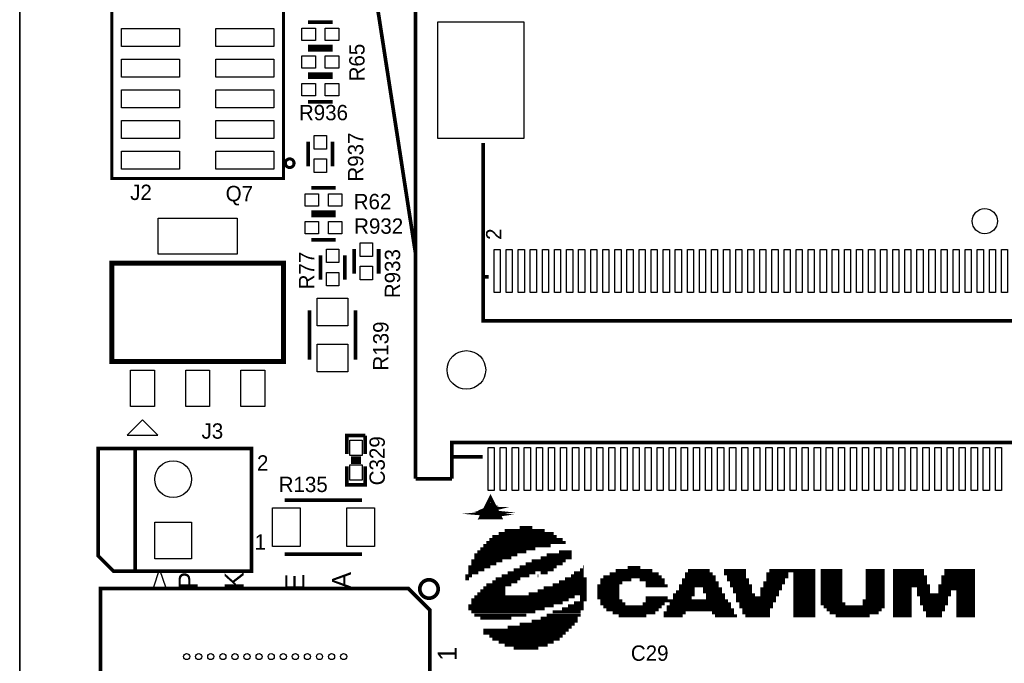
# Model space of a CAD drawing. Extents: x -53 to 531, y -106 to 304.
# Tile 8 of 65: x 0 to 41, y 70 to 97. Entities that reach past the tile are written whole.
import ezdxf
from ezdxf.enums import TextEntityAlignment as Align

# ---------------------------------------------------------------- set-up
doc = ezdxf.new("R2010")
doc.units = 0
for name, color, linetype in [('BOARD_GEOMETRY_OUTLINE', 3, 'CONTINUOUS'), ('BOARD_GEOMETRY_SILKSCREEN_TOP', 1, 'CONTINUOUS'), ('PACKAGE_GEOMETRY_SILKSCREEN_TOP', 4, 'CONTINUOUS'), ('PIN_TOP', 5, 'CONTINUOUS'), ('REF_DES_SILKSCREEN_TOP', 6, 'CONTINUOUS')]:
    doc.layers.add(name, color=color, linetype=linetype)

msp = doc.modelspace()

# ---------------------------------------------------------------- linework, layer by layer
at = {"layer": 'BOARD_GEOMETRY_OUTLINE'}
msp.add_lwpolyline([(177.8, 1.016), (176.784, 0), (175.33874, 0), (1.524, 0), (1.016, 0), (0, 1.016), (0, 2.921), (0, 116.84), (0, 118.364), (1.016, 119.38), (2.54, 119.38), (174.93234, 119.38), (176.784, 119.38), (177.8, 118.364), (177.8, 116.80444), (177.8, 4.445), (177.8, 4.572)], close=True, dxfattribs=at)
msp.add_lwpolyline([(0, 116.84), (0, 2.921)], dxfattribs=at)
at = {"layer": 'BOARD_GEOMETRY_SILKSCREEN_TOP', "const_width": 0.124714}
for points in [[(21.723858, 75.850242), (20.070064, 75.850242)], [(21.723858, 75.850242), (20.070064, 75.850242)], [(20.694142, 75.974956), (21.224494, 75.974956)], [(20.694142, 75.974956), (21.224494, 75.974956)], [(22.597618, 75.350878), (19.321018, 75.350878)], [(22.597618, 75.350878), (19.321018, 75.350878)], [(19.445986, 75.475592), (22.47265, 75.475592)], [(19.445986, 75.475592), (22.47265, 75.475592)], [(22.222968, 75.60056), (19.5707, 75.60056)], [(22.222968, 75.60056), (19.5707, 75.60056)], [(19.820382, 75.725274), (22.098254, 75.725274)], [(19.820382, 75.725274), (22.098254, 75.725274)], [(20.974812, 74.976482), (18.946622, 74.976482)], [(20.974812, 74.976482), (18.946622, 74.976482)], [(19.071336, 75.101196), (21.349462, 75.101196)], [(19.071336, 75.101196), (21.349462, 75.101196)], [(21.97354, 75.226164), (19.196304, 75.226164)], [(21.97354, 75.226164), (19.196304, 75.226164)], [(22.847046, 74.976482), (22.316694, 74.976482)], [(22.847046, 74.976482), (22.316694, 74.976482)], [(18.69694, 74.602086), (19.976338, 74.602086)], [(18.69694, 74.602086), (19.976338, 74.602086)], [(18.821908, 74.851514), (20.600416, 74.851514)], [(18.821908, 74.851514), (20.600416, 74.851514)], [(20.350734, 74.7268), (18.821908, 74.7268)], [(20.350734, 74.7268), (18.821908, 74.7268)], [(22.597618, 74.602086), (21.193252, 74.602086)], [(22.597618, 74.602086), (21.193252, 74.602086)], [(22.847046, 74.7268), (21.567648, 74.7268)], [(22.847046, 74.7268), (21.567648, 74.7268)], [(21.81733, 74.851514), (22.847046, 74.851514)], [(21.81733, 74.851514), (22.847046, 74.851514)], [(18.572226, 74.352404), (19.477228, 74.352404)], [(18.572226, 74.352404), (19.477228, 74.352404)], [(19.227546, 74.227436), (18.572226, 74.227436)], [(19.227546, 74.227436), (18.572226, 74.227436)], [(19.726656, 74.477118), (18.69694, 74.477118)], [(19.726656, 74.477118), (18.69694, 74.477118)], [(20.44446, 74.227436), (22.098254, 74.227436)], [(20.44446, 74.227436), (22.098254, 74.227436)], [(22.222968, 74.352404), (20.694142, 74.352404)], [(22.222968, 74.352404), (20.694142, 74.352404)], [(20.94357, 74.477118), (22.47265, 74.477118)], [(20.94357, 74.477118), (22.47265, 74.477118)], [(23.34641, 74.227436), (23.190454, 74.227436)], [(23.34641, 74.227436), (23.190454, 74.227436)], [(23.315168, 74.352404), (23.34641, 74.352404)], [(23.315168, 74.352404), (23.34641, 74.352404)], [(24.663908, 74.191114), (26.192988, 74.191114)], [(24.663908, 74.191114), (26.192988, 74.191114)], [(25.693624, 74.315828), (25.163272, 74.315828)], [(25.693624, 74.315828), (25.163272, 74.315828)], [(28.564332, 74.191114), (27.659584, 74.191114)], [(28.564332, 74.191114), (27.659584, 74.191114)], [(30.06217, 74.191114), (29.157168, 74.191114)], [(30.06217, 74.191114), (29.157168, 74.191114)], [(32.932878, 74.191114), (31.029402, 74.191114)], [(32.932878, 74.191114), (31.029402, 74.191114)], [(33.151318, 74.191114), (34.05632, 74.191114)], [(33.151318, 74.191114), (34.05632, 74.191114)], [(35.023552, 74.191114), (35.80384, 74.191114)], [(35.023552, 74.191114), (35.80384, 74.191114)], [(37.426392, 74.191114), (36.146994, 74.191114)], [(37.426392, 74.191114), (36.146994, 74.191114)], [(39.548308, 74.191114), (38.26891, 74.191114)], [(39.548308, 74.191114), (38.26891, 74.191114)], [(18.728182, 73.978008), (18.447258, 73.978008)], [(18.728182, 73.978008), (18.447258, 73.978008)], [(18.447258, 73.85304), (18.603468, 73.85304)], [(18.447258, 73.85304), (18.603468, 73.85304)], [(18.572226, 74.102722), (18.977864, 74.102722)], [(18.572226, 74.102722), (18.977864, 74.102722)], [(19.5707, 73.728326), (20.600416, 73.728326)], [(19.5707, 73.728326), (20.600416, 73.728326)], [(20.725384, 73.85304), (19.695414, 73.85304)], [(20.725384, 73.85304), (19.695414, 73.85304)], [(19.945096, 73.978008), (21.09978, 73.978008)], [(19.945096, 73.978008), (21.09978, 73.978008)], [(21.349462, 74.102722), (20.194778, 74.102722)], [(21.349462, 74.102722), (20.194778, 74.102722)], [(21.474176, 73.978008), (21.442934, 73.978008)], [(21.474176, 73.978008), (21.442934, 73.978008)], [(21.567648, 74.102722), (21.848572, 74.102722)], [(21.567648, 74.102722), (21.848572, 74.102722)], [(23.471124, 73.728326), (22.316694, 73.728326)], [(23.471124, 73.728326), (22.316694, 73.728326)], [(22.566376, 73.85304), (23.471124, 73.85304)], [(22.566376, 73.85304), (23.471124, 73.85304)], [(23.34641, 73.978008), (22.815804, 73.978008)], [(23.34641, 73.978008), (22.815804, 73.978008)], [(22.940772, 74.102722), (23.34641, 74.102722)], [(22.940772, 74.102722), (23.34641, 74.102722)], [(24.03983, 73.816718), (25.319228, 73.816718)], [(24.03983, 73.816718), (25.319228, 73.816718)], [(24.164544, 73.941686), (26.567384, 73.941686)], [(24.164544, 73.941686), (26.567384, 73.941686)], [(26.44267, 74.0664), (24.414226, 74.0664)], [(26.44267, 74.0664), (24.414226, 74.0664)], [(26.692098, 73.816718), (25.662382, 73.816718)], [(26.692098, 73.816718), (25.662382, 73.816718)], [(27.409902, 73.816718), (28.814014, 73.816718)], [(27.409902, 73.816718), (28.814014, 73.816718)], [(27.534616, 74.0664), (28.6893, 74.0664)], [(27.534616, 74.0664), (28.6893, 74.0664)], [(28.814014, 73.941686), (27.534616, 73.941686)], [(28.814014, 73.941686), (27.534616, 73.941686)], [(29.157168, 74.0664), (30.06217, 74.0664)], [(29.157168, 74.0664), (30.06217, 74.0664)], [(30.06217, 73.941686), (29.282136, 73.941686)], [(30.06217, 73.941686), (29.282136, 73.941686)], [(29.282136, 73.816718), (30.187138, 73.816718)], [(29.282136, 73.816718), (30.187138, 73.816718)], [(30.904688, 74.0664), (31.80969, 74.0664)], [(30.904688, 74.0664), (31.80969, 74.0664)], [(31.80969, 73.941686), (30.904688, 73.941686)], [(31.80969, 73.941686), (30.904688, 73.941686)], [(30.904688, 73.816718), (31.684722, 73.816718)], [(30.904688, 73.816718), (31.684722, 73.816718)], [(32.02813, 74.0664), (32.932878, 74.0664)], [(32.02813, 74.0664), (32.932878, 74.0664)], [(32.02813, 73.941686), (32.932878, 73.941686)], [(32.02813, 73.941686), (32.932878, 73.941686)], [(32.932878, 73.816718), (32.02813, 73.816718)], [(32.932878, 73.816718), (32.02813, 73.816718)], [(34.05632, 74.0664), (33.151318, 74.0664)], [(34.05632, 74.0664), (33.151318, 74.0664)], [(33.151318, 73.941686), (34.05632, 73.941686)], [(33.151318, 73.941686), (34.05632, 73.941686)], [(34.05632, 73.816718), (33.151318, 73.816718)], [(34.05632, 73.816718), (33.151318, 73.816718)], [(35.80384, 74.0664), (35.023552, 74.0664)], [(35.80384, 74.0664), (35.023552, 74.0664)], [(35.023552, 73.941686), (35.80384, 73.941686)], [(35.023552, 73.941686), (35.80384, 73.941686)], [(35.80384, 73.816718), (35.023552, 73.816718)], [(35.80384, 73.816718), (35.023552, 73.816718)], [(36.146994, 74.0664), (37.426392, 74.0664)], [(36.146994, 74.0664), (37.426392, 74.0664)], [(37.551106, 73.941686), (36.146994, 73.941686)], [(37.551106, 73.941686), (36.146994, 73.941686)], [(36.146994, 73.816718), (37.551106, 73.816718)], [(36.146994, 73.816718), (37.551106, 73.816718)], [(39.548308, 73.941686), (38.143942, 73.941686)], [(39.548308, 73.941686), (38.143942, 73.941686)], [(38.143942, 73.816718), (39.548308, 73.816718)], [(38.143942, 73.816718), (39.548308, 73.816718)], [(38.26891, 74.0664), (39.548308, 74.0664)], [(38.26891, 74.0664), (39.548308, 74.0664)], [(19.071336, 73.35393), (20.101306, 73.35393)], [(19.071336, 73.35393), (20.101306, 73.35393)], [(19.196304, 73.478644), (20.101306, 73.478644)], [(19.196304, 73.478644), (20.101306, 73.478644)], [(20.350734, 73.603358), (19.321018, 73.603358)], [(20.350734, 73.603358), (19.321018, 73.603358)], [(21.442934, 73.35393), (23.471124, 73.35393)], [(21.442934, 73.35393), (23.471124, 73.35393)], [(23.471124, 73.478644), (21.692616, 73.478644)], [(23.471124, 73.478644), (21.692616, 73.478644)], [(22.067012, 73.603358), (23.471124, 73.603358)], [(22.067012, 73.603358), (23.471124, 73.603358)], [(23.915116, 73.567036), (24.819864, 73.567036)], [(23.915116, 73.567036), (24.819864, 73.567036)], [(24.819864, 73.442322), (23.915116, 73.442322)], [(24.819864, 73.442322), (23.915116, 73.442322)], [(23.915116, 73.317354), (24.819864, 73.317354)], [(23.915116, 73.317354), (24.819864, 73.317354)], [(24.944832, 73.692004), (24.03983, 73.692004)], [(24.944832, 73.692004), (24.03983, 73.692004)], [(25.912064, 73.692004), (26.692098, 73.692004)], [(25.912064, 73.692004), (26.692098, 73.692004)], [(26.817066, 73.567036), (25.912064, 73.567036)], [(26.817066, 73.567036), (25.912064, 73.567036)], [(27.16022, 73.317354), (27.940254, 73.317354)], [(27.16022, 73.317354), (27.940254, 73.317354)], [(27.284934, 73.567036), (28.938982, 73.567036)], [(27.284934, 73.567036), (28.938982, 73.567036)], [(27.940254, 73.442322), (27.284934, 73.442322)], [(27.940254, 73.442322), (27.284934, 73.442322)], [(28.938982, 73.692004), (27.409902, 73.692004)], [(28.938982, 73.692004), (27.409902, 73.692004)], [(29.063696, 73.442322), (28.283662, 73.442322)], [(29.063696, 73.442322), (28.283662, 73.442322)], [(28.283662, 73.317354), (29.063696, 73.317354)], [(28.283662, 73.317354), (29.063696, 73.317354)], [(30.187138, 73.692004), (29.40685, 73.692004)], [(30.187138, 73.692004), (29.40685, 73.692004)], [(29.40685, 73.567036), (30.311852, 73.567036)], [(29.40685, 73.567036), (30.311852, 73.567036)], [(30.311852, 73.442322), (29.531818, 73.442322)], [(30.311852, 73.442322), (29.531818, 73.442322)], [(29.531818, 73.317354), (30.311852, 73.317354)], [(29.531818, 73.317354), (30.311852, 73.317354)], [(31.560008, 73.442322), (30.655006, 73.442322)], [(31.560008, 73.442322), (30.655006, 73.442322)], [(30.655006, 73.317354), (31.435294, 73.317354)], [(30.655006, 73.317354), (31.435294, 73.317354)], [(31.684722, 73.692004), (30.779974, 73.692004)], [(31.684722, 73.692004), (30.779974, 73.692004)], [(30.779974, 73.567036), (31.560008, 73.567036)], [(30.779974, 73.567036), (31.560008, 73.567036)], [(32.02813, 73.692004), (32.932878, 73.692004)], [(32.02813, 73.692004), (32.932878, 73.692004)], [(32.932878, 73.567036), (32.02813, 73.567036)], [(32.932878, 73.567036), (32.02813, 73.567036)], [(32.02813, 73.442322), (32.932878, 73.442322)], [(32.02813, 73.442322), (32.932878, 73.442322)], [(32.932878, 73.317354), (32.02813, 73.317354)], [(32.932878, 73.317354), (32.02813, 73.317354)], [(33.151318, 73.692004), (34.05632, 73.692004)], [(33.151318, 73.692004), (34.05632, 73.692004)], [(34.05632, 73.567036), (33.151318, 73.567036)], [(34.05632, 73.567036), (33.151318, 73.567036)], [(33.151318, 73.442322), (34.05632, 73.442322)], [(33.151318, 73.442322), (34.05632, 73.442322)], [(34.05632, 73.317354), (33.151318, 73.317354)], [(34.05632, 73.317354), (33.151318, 73.317354)], [(35.023552, 73.692004), (35.80384, 73.692004)], [(35.023552, 73.692004), (35.80384, 73.692004)], [(35.80384, 73.567036), (35.023552, 73.567036)], [(35.80384, 73.567036), (35.023552, 73.567036)], [(35.023552, 73.442322), (35.80384, 73.442322)], [(35.023552, 73.442322), (35.80384, 73.442322)], [(35.80384, 73.317354), (35.023552, 73.317354)], [(35.80384, 73.317354), (35.023552, 73.317354)], [(37.551106, 73.692004), (36.146994, 73.692004)], [(37.551106, 73.692004), (36.146994, 73.692004)], [(36.146994, 73.567036), (37.676074, 73.567036)], [(36.146994, 73.567036), (37.676074, 73.567036)], [(36.927028, 73.442322), (36.146994, 73.442322)], [(36.927028, 73.442322), (36.146994, 73.442322)], [(36.146994, 73.317354), (36.927028, 73.317354)], [(36.146994, 73.317354), (36.927028, 73.317354)], [(37.676074, 73.442322), (37.145468, 73.442322)], [(37.676074, 73.442322), (37.145468, 73.442322)], [(37.145468, 73.317354), (37.676074, 73.317354)], [(37.145468, 73.317354), (37.676074, 73.317354)], [(39.548308, 73.567036), (38.019228, 73.567036)], [(39.548308, 73.567036), (38.019228, 73.567036)], [(39.548308, 73.442322), (38.019228, 73.442322)], [(39.548308, 73.442322), (38.019228, 73.442322)], [(38.019228, 73.317354), (38.54958, 73.317354)], [(38.019228, 73.317354), (38.54958, 73.317354)], [(38.143942, 73.692004), (39.548308, 73.692004)], [(38.143942, 73.692004), (39.548308, 73.692004)], [(38.76802, 73.317354), (39.548308, 73.317354)], [(38.76802, 73.317354), (39.548308, 73.317354)], [(22.722332, 72.97928), (18.69694, 72.97928)], [(22.722332, 72.97928), (18.69694, 72.97928)], [(18.821908, 73.104248), (22.972014, 73.104248)], [(18.821908, 73.104248), (22.972014, 73.104248)], [(20.101306, 73.228962), (18.946622, 73.228962)], [(20.101306, 73.228962), (18.946622, 73.228962)], [(23.471124, 73.228962), (21.068538, 73.228962)], [(23.471124, 73.228962), (21.068538, 73.228962)], [(23.190454, 73.104248), (23.471124, 73.104248)], [(23.190454, 73.104248), (23.471124, 73.104248)], [(23.471124, 72.97928), (23.190454, 72.97928)], [(23.471124, 72.97928), (23.190454, 72.97928)], [(24.819864, 73.19264), (23.915116, 73.19264)], [(24.819864, 73.19264), (23.915116, 73.19264)], [(23.915116, 73.067672), (24.819864, 73.067672)], [(23.915116, 73.067672), (24.819864, 73.067672)], [(24.944832, 72.943212), (24.03983, 72.943212)], [(24.944832, 72.943212), (24.03983, 72.943212)], [(25.912064, 73.067672), (26.817066, 73.067672)], [(25.912064, 73.067672), (26.817066, 73.067672)], [(29.313378, 72.943212), (25.912064, 72.943212)], [(29.313378, 72.943212), (25.912064, 72.943212)], [(27.940254, 73.19264), (27.035506, 73.19264)], [(27.940254, 73.19264), (27.035506, 73.19264)], [(27.035506, 73.067672), (27.81554, 73.067672)], [(27.035506, 73.067672), (27.81554, 73.067672)], [(29.18841, 73.19264), (28.408376, 73.19264)], [(29.18841, 73.19264), (28.408376, 73.19264)], [(28.408376, 73.067672), (29.18841, 73.067672)], [(28.408376, 73.067672), (29.18841, 73.067672)], [(30.436566, 73.19264), (29.656532, 73.19264)], [(30.436566, 73.19264), (29.656532, 73.19264)], [(29.656532, 73.067672), (31.310326, 73.067672)], [(29.656532, 73.067672), (31.310326, 73.067672)], [(31.310326, 72.943212), (29.656532, 72.943212)], [(31.310326, 72.943212), (29.656532, 72.943212)], [(31.435294, 73.19264), (30.655006, 73.19264)], [(31.435294, 73.19264), (30.655006, 73.19264)], [(32.02813, 73.19264), (32.932878, 73.19264)], [(32.02813, 73.19264), (32.932878, 73.19264)], [(32.932878, 73.067672), (32.02813, 73.067672)], [(32.932878, 73.067672), (32.02813, 73.067672)], [(32.02813, 72.943212), (32.932878, 72.943212)], [(32.02813, 72.943212), (32.932878, 72.943212)], [(33.151318, 73.19264), (34.05632, 73.19264)], [(33.151318, 73.19264), (34.05632, 73.19264)], [(34.05632, 73.067672), (33.151318, 73.067672)], [(34.05632, 73.067672), (33.151318, 73.067672)], [(33.151318, 72.943212), (34.05632, 72.943212)], [(33.151318, 72.943212), (34.05632, 72.943212)], [(34.898838, 72.943212), (35.80384, 72.943212)], [(34.898838, 72.943212), (35.80384, 72.943212)], [(35.023552, 73.19264), (35.80384, 73.19264)], [(35.023552, 73.19264), (35.80384, 73.19264)], [(35.80384, 73.067672), (35.023552, 73.067672)], [(35.80384, 73.067672), (35.023552, 73.067672)], [(36.927028, 73.19264), (36.146994, 73.19264)], [(36.927028, 73.19264), (36.146994, 73.19264)], [(36.146994, 73.067672), (36.927028, 73.067672)], [(36.146994, 73.067672), (36.927028, 73.067672)], [(36.927028, 72.943212), (36.146994, 72.943212)], [(36.927028, 72.943212), (36.146994, 72.943212)], [(37.145468, 73.19264), (38.54958, 73.19264)], [(37.145468, 73.19264), (38.54958, 73.19264)], [(38.424866, 73.067672), (37.270182, 73.067672)], [(38.424866, 73.067672), (37.270182, 73.067672)], [(37.270182, 72.943212), (38.424866, 72.943212)], [(37.270182, 72.943212), (38.424866, 72.943212)], [(39.548308, 73.19264), (38.76802, 73.19264)], [(39.548308, 73.19264), (38.76802, 73.19264)], [(38.76802, 73.067672), (39.548308, 73.067672)], [(38.76802, 73.067672), (39.548308, 73.067672)], [(39.548308, 72.943212), (38.76802, 72.943212)], [(39.548308, 72.943212), (38.76802, 72.943212)], [(22.098254, 72.729852), (18.572226, 72.729852)], [(22.098254, 72.729852), (18.572226, 72.729852)], [(18.572226, 72.604884), (21.723858, 72.604884)], [(18.572226, 72.604884), (21.723858, 72.604884)], [(18.69694, 72.854566), (22.47265, 72.854566)], [(18.69694, 72.854566), (22.47265, 72.854566)], [(22.441408, 72.604884), (23.34641, 72.604884)], [(22.441408, 72.604884), (23.34641, 72.604884)], [(23.34641, 72.729852), (22.69109, 72.729852)], [(23.34641, 72.729852), (22.69109, 72.729852)], [(23.34641, 72.854566), (22.940772, 72.854566)], [(23.34641, 72.854566), (22.940772, 72.854566)], [(24.03983, 72.818244), (25.069546, 72.818244)], [(24.03983, 72.818244), (25.069546, 72.818244)], [(24.164544, 72.69353), (26.567384, 72.69353)], [(24.164544, 72.69353), (26.567384, 72.69353)], [(26.44267, 72.568562), (24.289512, 72.568562)], [(26.44267, 72.568562), (24.289512, 72.568562)], [(26.692098, 72.818244), (25.78735, 72.818244)], [(26.692098, 72.818244), (25.78735, 72.818244)], [(29.438092, 72.69353), (26.785824, 72.69353)], [(29.438092, 72.69353), (26.785824, 72.69353)], [(26.785824, 72.568562), (29.56306, 72.568562)], [(26.785824, 72.568562), (29.56306, 72.568562)], [(26.910538, 72.818244), (29.438092, 72.818244)], [(26.910538, 72.818244), (29.438092, 72.818244)], [(29.781246, 72.818244), (31.185612, 72.818244)], [(29.781246, 72.818244), (31.185612, 72.818244)], [(31.185612, 72.69353), (29.781246, 72.69353)], [(31.185612, 72.69353), (29.781246, 72.69353)], [(29.906214, 72.568562), (31.060644, 72.568562)], [(29.906214, 72.568562), (31.060644, 72.568562)], [(32.932878, 72.818244), (32.02813, 72.818244)], [(32.932878, 72.818244), (32.02813, 72.818244)], [(32.02813, 72.69353), (32.932878, 72.69353)], [(32.02813, 72.69353), (32.932878, 72.69353)], [(32.932878, 72.568562), (32.02813, 72.568562)], [(32.932878, 72.568562), (32.02813, 72.568562)], [(34.181034, 72.818244), (33.151318, 72.818244)], [(34.181034, 72.818244), (33.151318, 72.818244)], [(33.276286, 72.69353), (35.80384, 72.69353)], [(33.276286, 72.69353), (35.80384, 72.69353)], [(35.678872, 72.568562), (33.401, 72.568562)], [(35.678872, 72.568562), (33.401, 72.568562)], [(35.80384, 72.818244), (34.898838, 72.818244)], [(35.80384, 72.818244), (34.898838, 72.818244)], [(36.146994, 72.818244), (36.927028, 72.818244)], [(36.146994, 72.818244), (36.927028, 72.818244)], [(36.927028, 72.69353), (36.146994, 72.69353)], [(36.927028, 72.69353), (36.146994, 72.69353)], [(36.146994, 72.568562), (36.927028, 72.568562)], [(36.146994, 72.568562), (36.927028, 72.568562)], [(38.424866, 72.818244), (37.270182, 72.818244)], [(38.424866, 72.818244), (37.270182, 72.818244)], [(37.39515, 72.69353), (38.300152, 72.69353)], [(37.39515, 72.69353), (38.300152, 72.69353)], [(38.300152, 72.568562), (37.39515, 72.568562)], [(38.300152, 72.568562), (37.39515, 72.568562)], [(38.76802, 72.818244), (39.548308, 72.818244)], [(38.76802, 72.818244), (39.548308, 72.818244)], [(39.548308, 72.69353), (38.76802, 72.69353)], [(39.548308, 72.69353), (38.76802, 72.69353)], [(38.76802, 72.568562), (39.548308, 72.568562)], [(38.76802, 72.568562), (39.548308, 72.568562)], [(21.349462, 72.48017), (18.69694, 72.48017)], [(21.349462, 72.48017), (18.69694, 72.48017)], [(18.821908, 72.355202), (20.974812, 72.355202)], [(18.821908, 72.355202), (20.974812, 72.355202)], [(20.350734, 72.230488), (19.071336, 72.230488)], [(20.350734, 72.230488), (19.071336, 72.230488)], [(21.193252, 72.105774), (23.096728, 72.105774)], [(21.193252, 72.105774), (23.096728, 72.105774)], [(23.096728, 72.230488), (21.567648, 72.230488)], [(23.096728, 72.230488), (21.567648, 72.230488)], [(21.81733, 72.355202), (23.221696, 72.355202)], [(21.81733, 72.355202), (23.221696, 72.355202)], [(23.221696, 72.48017), (22.067012, 72.48017)], [(23.221696, 72.48017), (22.067012, 72.48017)], [(24.539194, 72.443848), (26.317702, 72.443848)], [(24.539194, 72.443848), (26.317702, 72.443848)], [(25.943306, 72.31888), (24.788622, 72.31888)], [(25.943306, 72.31888), (24.788622, 72.31888)], [(27.565858, 72.443848), (26.660856, 72.443848)], [(27.565858, 72.443848), (26.660856, 72.443848)], [(26.660856, 72.31888), (27.441144, 72.31888)], [(26.660856, 72.31888), (27.441144, 72.31888)], [(29.56306, 72.443848), (28.658058, 72.443848)], [(29.56306, 72.443848), (28.658058, 72.443848)], [(28.782772, 72.31888), (29.687774, 72.31888)], [(28.782772, 72.31888), (29.687774, 72.31888)], [(31.060644, 72.443848), (29.906214, 72.443848)], [(31.060644, 72.443848), (29.906214, 72.443848)], [(30.030928, 72.31888), (31.060644, 72.31888)], [(30.030928, 72.31888), (31.060644, 72.31888)], [(32.02813, 72.443848), (32.932878, 72.443848)], [(32.02813, 72.443848), (32.932878, 72.443848)], [(32.932878, 72.31888), (32.02813, 72.31888)], [(32.932878, 72.31888), (32.02813, 72.31888)], [(33.525714, 72.443848), (35.554158, 72.443848)], [(33.525714, 72.443848), (35.554158, 72.443848)], [(35.179762, 72.31888), (33.775396, 72.31888)], [(35.179762, 72.31888), (33.775396, 72.31888)], [(36.927028, 72.443848), (36.146994, 72.443848)], [(36.927028, 72.443848), (36.146994, 72.443848)], [(36.146994, 72.31888), (36.927028, 72.31888)], [(36.146994, 72.31888), (36.927028, 72.31888)], [(37.519864, 72.443848), (38.175184, 72.443848)], [(37.519864, 72.443848), (38.175184, 72.443848)], [(38.175184, 72.31888), (37.519864, 72.31888)], [(38.175184, 72.31888), (37.519864, 72.31888)], [(39.548308, 72.443848), (38.76802, 72.443848)], [(39.548308, 72.443848), (38.76802, 72.443848)], [(38.76802, 72.31888), (39.548308, 72.31888)], [(38.76802, 72.31888), (39.548308, 72.31888)], [(22.722332, 71.731124), (19.196304, 71.731124)], [(22.722332, 71.731124), (19.196304, 71.731124)], [(22.847046, 71.856092), (20.194778, 71.856092)], [(22.847046, 71.856092), (20.194778, 71.856092)], [(20.694142, 71.980806), (22.972014, 71.980806)], [(20.694142, 71.980806), (22.972014, 71.980806)], [(19.196304, 71.60641), (22.597618, 71.60641)], [(19.196304, 71.60641), (22.597618, 71.60641)], [(19.445986, 71.481696), (22.47265, 71.481696)], [(19.445986, 71.481696), (22.47265, 71.481696)], [(22.347936, 71.356728), (19.5707, 71.356728)], [(22.347936, 71.356728), (19.5707, 71.356728)], [(19.820382, 71.232014), (22.098254, 71.232014)], [(19.820382, 71.232014), (22.098254, 71.232014)], [(21.848572, 71.107046), (20.070064, 71.107046)], [(21.848572, 71.107046), (20.070064, 71.107046)], [(20.44446, 70.982332), (21.474176, 70.982332)], [(20.44446, 70.982332), (21.474176, 70.982332)]]:
    msp.add_lwpolyline(points, dxfattribs=at)
at = {"layer": 'PACKAGE_GEOMETRY_SILKSCREEN_TOP'}
for points, const_width in [([(15.939008, 103.45928), (13.888974, 103.45928), (16.388842, 87.299292)], 0.1524), ([(16.388842, 92.399104), (16.388842, 103.69931), (19.188938, 103.69931)], 0.1524), ([(3.81, 90.424), (3.81, 103.378), (10.922, 103.378), (10.922, 90.424), (3.81, 90.424)], 0.127), ([(12.954, 96.901), (11.938, 96.901)], 0.1524), ([(12.954, 95.885), (11.938, 95.885)], 0.1524), ([(11.938, 95.758), (12.954, 95.758)], 0.1524), ([(11.938, 94.742), (12.954, 94.742)], 0.1524), ([(12.954, 94.615), (11.938, 94.615)], 0.1524), ([(12.954, 93.599), (11.938, 93.599)], 0.1524), ([(16.388842, 77.999082), (16.388842, 92.49918)], 0.1524), ([(11.938, 91.948), (11.938, 90.932)], 0.1524), ([(12.954, 91.948), (12.954, 90.932)], 0.1524), ([(19.188938, 86.349078), (19.188938, 91.901772)], 0.1524), ([(19.188938, 91.899232), (19.188938, 91.69908)], 0.1524), ([(12.065, 90.043), (13.081, 90.043)], 0.1524), ([(12.065, 89.027), (13.081, 89.027)], 0.1524), ([(13.081, 88.9), (12.065, 88.9)], 0.1524), ([(13.081, 87.884), (12.065, 87.884)], 0.1524), ([(12.446, 86.233), (12.446, 87.249)], 0.1524), ([(13.462, 86.233), (13.462, 87.249)], 0.1524), ([(13.843, 87.503), (13.843, 86.487)], 0.1524), ([(14.859, 87.503), (14.859, 86.487)], 0.1524), ([(3.81, 86.9188), (10.922, 86.9188), (10.922, 82.8548), (3.81, 82.8548), (3.81, 86.9188)], 0.2032), ([(86.588854, 86.349078), (86.588854, 84.529168), (19.188938, 84.529168), (19.188938, 86.349078)], 0.1524), ([(19.188938, 86.349078), (19.413474, 86.349078)], 0.1524), ([(12.0015, 82.931), (12.0015, 84.963)], 0.1524), ([(13.9065, 82.931), (13.9065, 84.963)], 0.1524), ([(13.5382, 79.0194), (13.5382, 79.7814), (14.3002, 79.7814)], 0.1524), ([(14.3002, 79.7814), (14.3002, 79.0194)], 0.1524), ([(87.888826, 78.899258), (87.888826, 79.499206), (17.888966, 79.499206), (17.888966, 78.899258)], 0.1524), ([(3.2512, 79.248), (3.2512, 74.803), (3.8862, 74.168), (9.6012, 74.168), (9.6012, 79.248), (3.2512, 79.248)], 0.1524), ([(4.7752, 79.248), (4.7752, 74.168)], 0.1524), ([(14.1224, 78.8416), (13.716, 78.8416)], 0.1524), ([(14.1224, 78.6892), (13.716, 78.6892)], 0.1524), ([(17.888966, 78.899258), (17.888966, 77.999082)], 0.1524), ([(17.888966, 78.899258), (19.162776, 78.899258)], 0.1524), ([(14.3002, 78.5114), (14.3002, 77.7494), (13.5382, 77.7494), (13.5382, 78.5114)], 0.1524), ([(16.388842, 77.999082), (17.888966, 77.999082)], 0.1524), ([(14.1732, 77.1144), (10.9728, 77.1144)], 0.1524), ([(19.088862, 76.399136), (19.888962, 76.399136), (19.488912, 77.199236), (19.088862, 76.399136), (19.788886, 76.499212), (19.188938, 76.54925), (19.738848, 76.599288), (19.238976, 76.649326), (19.638772, 76.749148), (19.338798, 76.749148), (19.588988, 76.849224), (19.388836, 76.899262), (19.488912, 76.999084)], 0.1524), ([(10.9728, 74.8792), (14.1732, 74.8792)], 0.1524), ([(3.342386, 73.453752), (16.088614, 73.453752), (16.977614, 72.564752), (16.977614, 61.318648), (3.342386, 61.318648), (3.342386, 73.453752)], 0.1524)]:
    msp.add_lwpolyline(points, dxfattribs=dict(at, const_width=const_width))
for points, const_width in [([(11.355578, 91.059, 1), (10.996422, 91.059, 1), (11.355578, 91.059)], 0.127), ([(17.323054, 73.432924, 1.000008), (16.5608, 73.43267, 0.999992), (17.323054, 73.432924)], 0.1524)]:
    msp.add_lwpolyline(points, format="xyb", dxfattribs=dict(at, const_width=const_width))
for points in [[(4.445, 79.8068), (5.715, 79.8068), (5.08, 80.4418)], [(6.044946, 73.480422), (5.536946, 73.480422), (5.790946, 74.242422)]]:
    msp.add_lwpolyline(points, close=True, dxfattribs=at)
at = {"layer": 'PIN_TOP'}
for points in [[(4.215892, 95.895922), (4.215892, 96.635824), (6.615938, 96.635824), (6.615938, 95.895922)], [(8.115808, 95.895922), (8.115808, 96.635824), (10.515854, 96.635824), (10.515854, 95.895922)], [(12.2428, 96.139), (11.684, 96.139), (11.684, 96.647), (12.2428, 96.647)], [(13.208, 96.139), (12.6492, 96.139), (12.6492, 96.647), (13.208, 96.647)], [(20.866862, 96.912176), (20.866862, 92.086176), (17.310862, 92.086176), (17.310862, 96.912176)], [(11.684, 95.504), (12.2428, 95.504), (12.2428, 94.996), (11.684, 94.996)], [(12.6492, 95.504), (13.208, 95.504), (13.208, 94.996), (12.6492, 94.996)], [(4.215892, 94.625922), (4.215892, 95.365824), (6.615938, 95.365824), (6.615938, 94.625922)], [(8.115808, 94.625922), (8.115808, 95.365824), (10.515854, 95.365824), (10.515854, 94.625922)], [(12.2428, 93.853), (11.684, 93.853), (11.684, 94.361), (12.2428, 94.361)], [(13.208, 93.853), (12.6492, 93.853), (12.6492, 94.361), (13.208, 94.361)], [(4.215892, 93.355922), (4.215892, 94.095824), (6.615938, 94.095824), (6.615938, 93.355922)], [(8.115808, 93.355922), (8.115808, 94.095824), (10.515854, 94.095824), (10.515854, 93.355922)], [(4.215892, 92.085922), (4.215892, 92.825824), (6.615938, 92.825824), (6.615938, 92.085922)], [(8.115808, 92.085922), (8.115808, 92.825824), (10.515854, 92.825824), (10.515854, 92.085922)], [(12.7, 92.202), (12.7, 91.6432), (12.192, 91.6432), (12.192, 92.202)], [(4.215892, 90.815922), (4.215892, 91.555824), (6.615938, 91.555824), (6.615938, 90.815922)], [(8.115808, 90.815922), (8.115808, 91.555824), (10.515854, 91.555824), (10.515854, 90.815922)], [(12.7, 91.2368), (12.7, 90.678), (12.192, 90.678), (12.192, 91.2368)], [(11.811, 89.789), (12.3698, 89.789), (12.3698, 89.281), (11.811, 89.281)], [(12.7762, 89.789), (13.335, 89.789), (13.335, 89.281), (12.7762, 89.281)], [(5.7277, 87.2871), (5.7277, 88.7857), (9.0043, 88.7857), (9.0043, 87.2871)], [(12.3698, 88.138), (11.811, 88.138), (11.811, 88.646), (12.3698, 88.646)], [(13.335, 88.138), (12.7762, 88.138), (12.7762, 88.646), (13.335, 88.646)], [(14.605, 87.757), (14.605, 87.1982), (14.097, 87.1982), (14.097, 87.757)], [(12.7, 86.9442), (12.7, 87.503), (13.208, 87.503), (13.208, 86.9442)], [(19.890994, 87.488268), (19.890994, 85.710268), (19.636994, 85.710268), (19.636994, 87.488268)], [(20.390866, 87.488268), (20.390866, 85.710268), (20.136866, 85.710268), (20.136866, 87.488268)], [(20.890992, 87.488268), (20.890992, 85.710268), (20.636992, 85.710268), (20.636992, 87.488268)], [(21.390864, 87.488268), (21.390864, 85.710268), (21.136864, 85.710268), (21.136864, 87.488268)], [(21.89099, 87.488268), (21.89099, 85.710268), (21.63699, 85.710268), (21.63699, 87.488268)], [(22.390862, 87.488268), (22.390862, 85.710268), (22.136862, 85.710268), (22.136862, 87.488268)], [(22.890988, 87.488268), (22.890988, 85.710268), (22.636988, 85.710268), (22.636988, 87.488268)], [(23.39086, 87.488268), (23.39086, 85.710268), (23.13686, 85.710268), (23.13686, 87.488268)], [(23.890986, 87.488268), (23.890986, 85.710268), (23.636986, 85.710268), (23.636986, 87.488268)], [(24.390858, 87.488268), (24.390858, 85.710268), (24.136858, 85.710268), (24.136858, 87.488268)], [(24.890984, 87.488268), (24.890984, 85.710268), (24.636984, 85.710268), (24.636984, 87.488268)], [(25.390856, 87.488268), (25.390856, 85.710268), (25.136856, 85.710268), (25.136856, 87.488268)], [(25.890982, 87.488268), (25.890982, 85.710268), (25.636982, 85.710268), (25.636982, 87.488268)], [(26.390854, 87.488268), (26.390854, 85.710268), (26.136854, 85.710268), (26.136854, 87.488268)], [(26.89098, 87.488268), (26.89098, 85.710268), (26.63698, 85.710268), (26.63698, 87.488268)], [(27.390852, 87.488268), (27.390852, 85.710268), (27.136852, 85.710268), (27.136852, 87.488268)], [(27.890978, 87.488268), (27.890978, 85.710268), (27.636978, 85.710268), (27.636978, 87.488268)], [(28.39085, 87.488268), (28.39085, 85.710268), (28.13685, 85.710268), (28.13685, 87.488268)], [(28.890976, 87.488268), (28.890976, 85.710268), (28.636976, 85.710268), (28.636976, 87.488268)], [(29.390848, 87.488268), (29.390848, 85.710268), (29.136848, 85.710268), (29.136848, 87.488268)], [(29.890974, 87.488268), (29.890974, 85.710268), (29.636974, 85.710268), (29.636974, 87.488268)], [(30.390846, 87.488268), (30.390846, 85.710268), (30.136846, 85.710268), (30.136846, 87.488268)], [(30.890972, 87.488268), (30.890972, 85.710268), (30.636972, 85.710268), (30.636972, 87.488268)], [(31.390844, 87.488268), (31.390844, 85.710268), (31.136844, 85.710268), (31.136844, 87.488268)], [(31.89097, 87.488268), (31.89097, 85.710268), (31.63697, 85.710268), (31.63697, 87.488268)], [(32.390842, 87.488268), (32.390842, 85.710268), (32.136842, 85.710268), (32.136842, 87.488268)], [(32.890968, 87.488268), (32.890968, 85.710268), (32.636968, 85.710268), (32.636968, 87.488268)], [(33.39084, 87.488268), (33.39084, 85.710268), (33.13684, 85.710268), (33.13684, 87.488268)], [(33.890966, 87.488268), (33.890966, 85.710268), (33.636966, 85.710268), (33.636966, 87.488268)], [(34.390838, 87.488268), (34.390838, 85.710268), (34.136838, 85.710268), (34.136838, 87.488268)], [(34.890964, 87.488268), (34.890964, 85.710268), (34.636964, 85.710268), (34.636964, 87.488268)], [(35.390836, 87.488268), (35.390836, 85.710268), (35.136836, 85.710268), (35.136836, 87.488268)], [(35.890962, 87.488268), (35.890962, 85.710268), (35.636962, 85.710268), (35.636962, 87.488268)], [(36.390834, 87.488268), (36.390834, 85.710268), (36.136834, 85.710268), (36.136834, 87.488268)], [(36.89096, 87.488268), (36.89096, 85.710268), (36.63696, 85.710268), (36.63696, 87.488268)], [(37.390832, 87.488268), (37.390832, 85.710268), (37.136832, 85.710268), (37.136832, 87.488268)], [(37.890958, 87.488268), (37.890958, 85.710268), (37.636958, 85.710268), (37.636958, 87.488268)], [(38.39083, 87.488268), (38.39083, 85.710268), (38.13683, 85.710268), (38.13683, 87.488268)], [(38.890956, 87.488268), (38.890956, 85.710268), (38.636956, 85.710268), (38.636956, 87.488268)], [(39.390828, 87.488268), (39.390828, 85.710268), (39.136828, 85.710268), (39.136828, 87.488268)], [(39.890954, 87.488268), (39.890954, 85.710268), (39.636954, 85.710268), (39.636954, 87.488268)], [(40.390826, 87.488268), (40.390826, 85.710268), (40.136826, 85.710268), (40.136826, 87.488268)], [(40.890952, 87.488268), (40.890952, 85.710268), (40.636952, 85.710268), (40.636952, 87.488268)], [(12.7, 85.979), (12.7, 86.5378), (13.208, 86.5378), (13.208, 85.979)], [(14.605, 86.7918), (14.605, 86.233), (14.097, 86.233), (14.097, 86.7918)], [(13.589, 85.471), (13.589, 84.328), (12.319, 84.328), (12.319, 85.471)], [(13.589, 83.566), (13.589, 82.423), (12.319, 82.423), (12.319, 83.566)], [(4.5847, 80.9879), (4.5847, 82.4865), (5.5753, 82.4865), (5.5753, 80.9879)], [(6.8707, 80.9879), (6.8707, 82.4865), (7.8613, 82.4865), (7.8613, 80.9879)], [(9.1567, 80.9879), (9.1567, 82.4865), (10.1473, 82.4865), (10.1473, 80.9879)], [(13.6652, 79.5909), (14.1732, 79.5909), (14.1732, 78.9559), (13.6652, 78.9559)], [(19.640804, 79.288132), (19.640804, 77.510132), (19.386804, 77.510132), (19.386804, 79.288132)], [(20.14093, 79.288132), (20.14093, 77.510132), (19.88693, 77.510132), (19.88693, 79.288132)], [(20.640802, 79.288132), (20.640802, 77.510132), (20.386802, 77.510132), (20.386802, 79.288132)], [(21.140928, 79.288132), (21.140928, 77.510132), (20.886928, 77.510132), (20.886928, 79.288132)], [(21.6408, 79.288132), (21.6408, 77.510132), (21.3868, 77.510132), (21.3868, 79.288132)], [(22.140926, 79.288132), (22.140926, 77.510132), (21.886926, 77.510132), (21.886926, 79.288132)], [(22.640798, 79.288132), (22.640798, 77.510132), (22.386798, 77.510132), (22.386798, 79.288132)], [(23.140924, 79.288132), (23.140924, 77.510132), (22.886924, 77.510132), (22.886924, 79.288132)], [(23.640796, 79.288132), (23.640796, 77.510132), (23.386796, 77.510132), (23.386796, 79.288132)], [(24.140922, 79.288132), (24.140922, 77.510132), (23.886922, 77.510132), (23.886922, 79.288132)], [(24.640794, 79.288132), (24.640794, 77.510132), (24.386794, 77.510132), (24.386794, 79.288132)], [(25.14092, 79.288132), (25.14092, 77.510132), (24.88692, 77.510132), (24.88692, 79.288132)], [(25.640792, 79.288132), (25.640792, 77.510132), (25.386792, 77.510132), (25.386792, 79.288132)], [(26.140918, 79.288132), (26.140918, 77.510132), (25.886918, 77.510132), (25.886918, 79.288132)], [(26.64079, 79.288132), (26.64079, 77.510132), (26.38679, 77.510132), (26.38679, 79.288132)], [(27.140916, 79.288132), (27.140916, 77.510132), (26.886916, 77.510132), (26.886916, 79.288132)], [(27.640788, 79.288132), (27.640788, 77.510132), (27.386788, 77.510132), (27.386788, 79.288132)], [(28.140914, 79.288132), (28.140914, 77.510132), (27.886914, 77.510132), (27.886914, 79.288132)], [(28.640786, 79.288132), (28.640786, 77.510132), (28.386786, 77.510132), (28.386786, 79.288132)], [(29.140912, 79.288132), (29.140912, 77.510132), (28.886912, 77.510132), (28.886912, 79.288132)], [(29.640784, 79.288132), (29.640784, 77.510132), (29.386784, 77.510132), (29.386784, 79.288132)], [(30.14091, 79.288132), (30.14091, 77.510132), (29.88691, 77.510132), (29.88691, 79.288132)], [(30.640782, 79.288132), (30.640782, 77.510132), (30.386782, 77.510132), (30.386782, 79.288132)], [(31.140908, 79.288132), (31.140908, 77.510132), (30.886908, 77.510132), (30.886908, 79.288132)], [(31.64078, 79.288132), (31.64078, 77.510132), (31.38678, 77.510132), (31.38678, 79.288132)], [(32.140906, 79.288132), (32.140906, 77.510132), (31.886906, 77.510132), (31.886906, 79.288132)], [(32.640778, 79.288132), (32.640778, 77.510132), (32.386778, 77.510132), (32.386778, 79.288132)], [(33.140904, 79.288132), (33.140904, 77.510132), (32.886904, 77.510132), (32.886904, 79.288132)], [(33.640776, 79.288132), (33.640776, 77.510132), (33.386776, 77.510132), (33.386776, 79.288132)], [(34.140902, 79.288132), (34.140902, 77.510132), (33.886902, 77.510132), (33.886902, 79.288132)], [(34.640774, 79.288132), (34.640774, 77.510132), (34.386774, 77.510132), (34.386774, 79.288132)], [(35.1409, 79.288132), (35.1409, 77.510132), (34.8869, 77.510132), (34.8869, 79.288132)], [(35.640772, 79.288132), (35.640772, 77.510132), (35.386772, 77.510132), (35.386772, 79.288132)], [(36.140898, 79.288132), (36.140898, 77.510132), (35.886898, 77.510132), (35.886898, 79.288132)], [(36.64077, 79.288132), (36.64077, 77.510132), (36.38677, 77.510132), (36.38677, 79.288132)], [(37.140896, 79.288132), (37.140896, 77.510132), (36.886896, 77.510132), (36.886896, 79.288132)], [(37.641022, 79.288132), (37.641022, 77.510132), (37.387022, 77.510132), (37.387022, 79.288132)], [(38.140894, 79.288132), (38.140894, 77.510132), (37.886894, 77.510132), (37.886894, 79.288132)], [(38.64102, 79.288132), (38.64102, 77.510132), (38.38702, 77.510132), (38.38702, 79.288132)], [(39.140892, 79.288132), (39.140892, 77.510132), (38.886892, 77.510132), (38.886892, 79.288132)], [(39.641018, 79.288132), (39.641018, 77.510132), (39.387018, 77.510132), (39.387018, 79.288132)], [(40.14089, 79.288132), (40.14089, 77.510132), (39.88689, 77.510132), (39.88689, 79.288132)], [(40.641016, 79.288132), (40.641016, 77.510132), (40.387016, 77.510132), (40.387016, 79.288132)], [(13.6652, 78.5749), (14.1732, 78.5749), (14.1732, 77.9399), (13.6652, 77.9399)], [(11.6078, 75.1967), (10.4648, 75.1967), (10.4648, 76.7969), (11.6078, 76.7969)], [(14.6812, 75.1967), (13.5382, 75.1967), (13.5382, 76.7969), (14.6812, 76.7969)], [(7.112, 74.676), (5.588, 74.676), (5.588, 76.2), (7.112, 76.2)]]:
    msp.add_lwpolyline(points, close=True, dxfattribs=at)
for centre, radius in [((39.947596, 88.661748), 0.5207), ((18.488914, 82.4992), 0.8001), ((6.35, 77.978), 0.762), ((6.91007, 70.63613), 0.127), ((7.409942, 70.63613), 0.127), ((7.910068, 70.63613), 0.127), ((8.40994, 70.63613), 0.127), ((8.910066, 70.63613), 0.127), ((9.409938, 70.63613), 0.127), ((9.910064, 70.63613), 0.127), ((10.409936, 70.63613), 0.127), ((10.910062, 70.63613), 0.127), ((11.409934, 70.63613), 0.127), ((11.91006, 70.63613), 0.127), ((12.409932, 70.63613), 0.127), ((12.910058, 70.63613), 0.127), ((13.40993, 70.63613), 0.127)]:
    msp.add_circle(centre, radius, dxfattribs=at)

# ---------------------------------------------------------------- texts
at = {"layer": 'PACKAGE_GEOMETRY_SILKSCREEN_TOP', "width": 1.0004}
msp.add_text('2', height=0.635, rotation=90, dxfattribs=at).set_placement((19.939, 87.884))
for s, p in [('2', (10.0584, 78.3336)), ('1', (9.9568, 75.057))]:
    msp.add_text(s, height=0.635, dxfattribs=at).set_placement(p, align=Align.CENTER)
at = {"layer": 'PACKAGE_GEOMETRY_SILKSCREEN_TOP'}
for s, p in [('P', (7.366, 73.787)), ('K', (9.271, 73.787)), ('E', (11.78052, 73.709784)), ('A', (13.716, 73.787)), ('1', (18.09369, 70.748398))]:
    msp.add_text(s, height=0.7874, rotation=90, dxfattribs=at).set_placement(p, align=Align.CENTER)
at = {"layer": 'REF_DES_SILKSCREEN_TOP', "width": 1.0004}
for s, p in [('R65', (14.2748, 95.2246)), ('R937', (14.224, 91.313)), ('R77', (12.192, 86.614)), ('R933', (15.748, 86.487)), ('R139', (15.2654, 83.4898))]:
    msp.add_text(s, height=0.635, rotation=90, dxfattribs=at).set_placement(p, align=Align.CENTER)
for s, p in [('R936', (12.573, 92.837)), ('Q7', (9.0932, 89.4842)), ('R62', (14.605, 89.154)), ('R932', (14.859, 88.138)), ('J3', (7.9756, 79.6544)), ('R135', (11.7348, 77.4446))]:
    msp.add_text(s, height=0.635, dxfattribs=at).set_placement(p, align=Align.CENTER)
for s, p in [('J2', (4.572, 89.535)), ('C29', (25.2984, 70.4596))]:
    msp.add_text(s, height=0.635, dxfattribs=at).set_placement(p)
msp.add_text('C329', height=0.635, rotation=90, dxfattribs=at).set_placement((15.113, 77.724))

doc.saveas('drawing.dxf')
